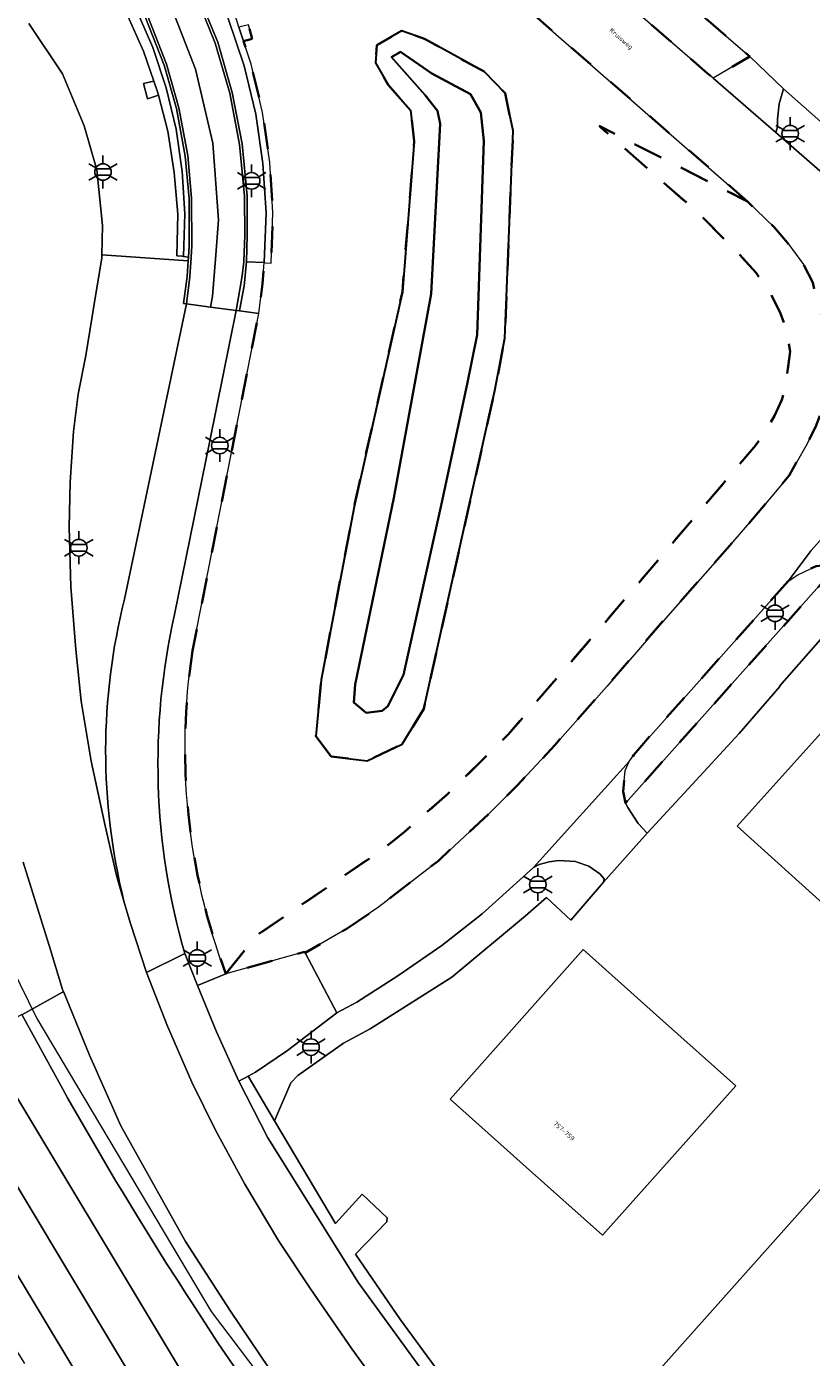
# Model space of a CAD drawing. Extents: x 105780 to 185197, y 477999 to 525027.
# Tile 164 of 256: x 108803 to 108863, y 478915 to 479018. Entities that reach past the tile are written whole.
import ezdxf
from ezdxf.enums import TextEntityAlignment as Align

# ---------------------------------------------------------------- set-up
doc = ezdxf.new("R2010")
doc.units = 0
doc.linetypes.add('XX-HIDDEN', pattern=[4, 2, -2])
for name, color, linetype, lineweight in [('B-GV-GR-MATERIAALGRENS-G', 252, 'XX-HIDDEN', 35), ('B-RO-IE-MEUBILAIR_WEGMEUBILAIR-S', 252, 'Continuous', 25), ('B-RO-IE-TERREINAFSCHEIDING_KUNSTMATIG_HEKWERK-G', 252, 'IE-TERREINAFSCHEIDING-KUNSTMATIG', 18), ('B-RO-IE-TERREINAFSCHEIDING_KUNSTMATIG_SCHUTTING-G', 252, 'IE-TERREINAFSCHEIDING-KUNSTMATIG-DICHT', 18), ('B-WE-GW-WATERGANG_SLOOT_INSTEEK-G', 252, 'Continuous', 30), ('B-XX-KG-KADASTRAAL_BEBOUWING-G', 252, 'Continuous', 20), ('B1-WE-OG-BEBOUWING-T18', 7, 'Continuous', 18), ('B1-WE-OG-TERREIN_ERF-GV', 252, 'Continuous', 18), ('B1-WE-OG-TOPOGRAFIE-T18', 10, 'Continuous', 18), ('B1-WE-OG-WEG-GV', 7, 'Continuous', 18), ('B1-WE-VH-VERHARDING_ASFALT-GV', 252, 'Continuous', 18), ('B1-WE-VH-VERHARDING_BEDRIJFSVLOERPLAAT-GV', 252, 'Continuous', 18), ('B1-WE-VH-VERHARDING_BETON-GV', 252, 'Continuous', 18), ('B1-WE-VH-VERHARDING_BETONSTRAATSTEEN-GV', 252, 'Continuous', 18), ('B1-WE-VH-VERHARDING_GRASBETONSTEEN-GV', 70, 'Continuous', 18), ('B1-WE-VH-VERHARDING_TEGEL-GV', 252, 'Continuous', 18)]:
    doc.layers.add(name, color=color, linetype=linetype, lineweight=lineweight)
doc.styles.add('NLCS-ISO', font='NLCS-ISO.ttf')
doc.styles.add('NLCS-ISO-M200-T18', font='NLCS-ISO.ttf', dxfattribs={"height": 0.36})
doc.linetypes.add('IE-TERREINAFSCHEIDING-KUNSTMATIG', pattern='A,4,[82,NLCS.SHX,S=0.75,R=90,X=0,Y=0],4,-2', length=10)
doc.linetypes.add('IE-TERREINAFSCHEIDING-KUNSTMATIG-DICHT', pattern='A,8,-1,[82,NLCS.SHX,S=0.75,R=90,X=0,Y=0],-1', length=10)

# ---------------------------------------------------------------- blocks, each defined once
blk = doc.blocks.new('B-SIE-WEG_LICHTMAST-SO')
at = {"ltscale": 0.1}
for p, q in [((0, 1.27), (0, 2.53)), ((-1.1, 0.63), (-2.19, 1.27)), ((1.1, 0.63), (2.19, 1.27)), ((-1.1, -0.63), (-2.19, -1.27)), ((0, -1.27), (0, -2.53)), ((1.1, -0.63), (2.19, -1.27))]:
    blk.add_line(p, q, dxfattribs=at)
at = {"flags": 128}
for points in [[(-1.16, 0.5), (1.16, 0.5)], [(-1.16, -0.5), (1.16, -0.5)]]:
    blk.add_lwpolyline(points, dxfattribs=at)
at = {"ltscale": 0.1}
blk.add_circle((0, 0), 1.27, dxfattribs=at)
at = {"style": 'NLCS-ISO'}
blk.add_attdef('TYPE', text='', height=1.8, dxfattribs=at).set_placement((0, 2.53), align=Align.BOTTOM_CENTER)

msp = doc.modelspace()

# ---------------------------------------------------------------- linework, layer by layer
at = {"layer": 'B-GV-GR-MATERIAALGRENS-G', "flags": 128}
for points in [[(108858.416, 479004.07), (108808.515, 479047.635), (108806.375, 479049.5), (108802.433, 479052.936), (108801.273, 479053.758), (108800.38, 479054.272), (108799.004, 479054.799), (108798.121, 479055.012), (108794.158, 479056.172), (108791.227, 479053.829), (108790.623, 479054.093), (108789.768, 479053.803), (108779.925, 479050.464), (108779.929, 479050.227), (108777.835, 479049.972), (108774.915, 479048.725), (108774.233, 479047.971), (108774.126, 479047.852), (108776.989, 479047.368), (108779.449, 479047.306), (108783.473, 479046.924), (108787.437, 479046.191), (108787.65, 479046.931), (108788.777, 479046.602), (108788.564, 479045.875), (108791.269, 479045.117), (108794.975, 479043.693), (108798.646, 479041.911), (108802.141, 479039.807), (108805.224, 479037.53), (108805.704, 479038.084), (108806.625, 479037.272), (108806.128, 479036.752), (108808.452, 479034.675), (108811.224, 479031.683), (108813.61, 479028.626), (108815.708, 479025.354), (108817.517, 479021.922), (108819.022, 479018.309), (108819.299, 479017.46), (108820.035, 479017.658), (108820.324, 479016.571), (108819.648, 479016.392), (108820.223, 479014.631), (108821.119, 479010.908), (108821.673, 479007.079), (108821.908, 479003.216), (108821.777, 478999.342), (108821.372, 478999.369), (108821.243, 478999.377), (108821.119, 478997.737), (108820.818, 478995.466), (108815.724, 478969.545)], [(108847.994, 479020.282), (108848.451, 479019.879), (108855.313, 479013.939), (108855.774, 479013.54), (108858.587, 479015.218), (108848.875, 479023.594)], [(108818.288, 478944.706), (108820.629, 478947.634), (108830.44, 478954.34), (108832.022, 478955.615), (108835.367, 478958.535), (108840.03, 478963.144), (108847.3, 478971.539), (108854.369, 478979.847), (108859.04, 478985.338), (108859.702, 478986.296), (108860.489, 478987.606), (108861.052, 478988.833), (108861.319, 478989.898), (108861.698, 478992.553), (108861.419, 478994.129), (108860.952, 478995.473), (108860.158, 478997.092), (108859.067, 478998.58), (108857.792, 479000), (108855.063, 479002.735), (108853.957, 479003.77), (108846.989, 479009.879), (108858.416, 479004.07)]]:
    msp.add_lwpolyline(points, dxfattribs=at)
for points in [[(108826.385, 478961.425), (108825.207, 478962.966), (108825.627, 478967.296), (108828.153, 478980.599), (108831.861, 478997.125), (108832.78, 479008.711), (108832.495, 479011.099), (108830.771, 479013.031), (108829.787, 479014.734), (108829.911, 479016.093), (108831.791, 479017.188), (108833.555, 479016.574), (108838.189, 479014.033), (108839.76, 479012.388), (108840.376, 479009.51), (108839.746, 478993.575), (108838.981, 478989.557), (108836.95, 478980.498), (108833.505, 478965.07), (108831.843, 478962.354), (108829.148, 478961.079)], [(108827.619, 478948.191), (108830.04, 478949.841), (108834.632, 478953.407), (108838.703, 478957.196), (108840.734, 478959.242), (108843.577, 478962.281), (108847.578, 478966.808), (108852.274, 478972.234), (108856.494, 478976.994), (108859.518, 478980.507), (108861.608, 478983.023), (108862.892, 478985.27), (108863.644, 478986.73), (108864.157, 478988.09), (108864.624, 478989.933), (108864.712, 478991.37), (108864.654, 478993.12), (108863.425, 478997.835), (108862.714, 478999.23), (108862.141, 479000), (108861.497, 479000.866), (108860.459, 479002.1), (108858.416, 479004.07), (108846.989, 479009.879), (108853.957, 479003.77), (108855.063, 479002.735), (108857.792, 479000), (108859.067, 478998.58), (108860.158, 478997.092), (108860.952, 478995.473), (108861.419, 478994.129), (108861.698, 478992.553), (108861.319, 478989.898), (108861.052, 478988.833), (108860.489, 478987.606), (108859.702, 478986.296), (108859.04, 478985.338), (108854.369, 478979.847), (108847.3, 478971.539), (108840.03, 478963.144), (108835.367, 478958.535), (108832.022, 478955.615), (108830.44, 478954.34), (108820.629, 478947.634), (108818.288, 478944.706), (108824.342, 478946.405), (108824.389, 478946.316)], [(108865.212, 478975.969), (108864.375, 478976.109), (108863.682, 478976.056), (108862.27, 478975.39), (108861.534, 478974.891), (108850.121, 478962.091), (108849.671, 478961.548), (108849.319, 478961.03), (108849.002, 478960.333), (108848.844, 478958.727), (108849.021, 478957.836)]]:
    msp.add_lwpolyline(points, close=True, dxfattribs=at)
msp.add_lwpolyline([(108815.724, 478969.545, 0.1287528), (108818.288, 478944.706)], format="xyb", dxfattribs=at)
at = {"layer": 'B-RO-IE-TERREINAFSCHEIDING_KUNSTMATIG_HEKWERK-G', "flags": 128}
msp.add_lwpolyline([(108780.886, 478998.797), (108784.92, 478984.65), (108794.8, 478959.46), (108803.74, 478941.29), (108817.15, 478918.75), (108832.88, 478898), (108848.823, 478879.73), (108849.94, 478878.45)], dxfattribs=at)
at = {"layer": 'B-RO-IE-TERREINAFSCHEIDING_KUNSTMATIG_SCHUTTING-G', "flags": 128}
for points in [[(108787.437, 479046.191), (108783.473, 479046.924), (108779.449, 479047.306), (108776.989, 479047.368), (108774.126, 479047.852), (108773.657, 479047.932), (108773.857, 479045.986), (108774.739, 479046.08), (108776.522, 479046.128), (108779.396, 479046.12), (108783.313, 479045.803), (108787.168, 479045.133), (108790.94, 479044.121), (108794.589, 479042.771), (108798.215, 479041.055), (108801.651, 479039.034), (108804.898, 479036.692), (108807.907, 479034.063), (108810.666, 479031.159), (108813.045, 479028.175), (108815.151, 479025.001), (108816.96, 479021.64), (108818.474, 479018.125), (108819.694, 479014.496), (108820.587, 479010.786), (108821.132, 479006.995), (108821.377, 479003.188), (108821.243, 478999.377), (108821.372, 478999.369), (108821.777, 478999.342), (108821.908, 479003.216), (108821.673, 479007.079), (108821.119, 479010.908), (108820.223, 479014.631), (108819.648, 479016.392), (108819.299, 479017.46), (108819.022, 479018.309), (108817.517, 479021.922), (108815.708, 479025.354), (108813.61, 479028.626), (108811.224, 479031.683), (108808.452, 479034.675), (108806.128, 479036.752), (108805.415, 479037.389), (108805.224, 479037.53), (108802.141, 479039.807), (108798.646, 479041.911), (108794.975, 479043.693), (108791.269, 479045.117), (108788.564, 479045.875)], [(108815.039, 478999.845), (108815.142, 479003.113), (108814.936, 479006.38), (108814.463, 479009.623), (108813.693, 479012.799), (108812.66, 479015.9), (108811.368, 479018.907), (108809.804, 479021.797), (108807.995, 479024.526), (108805.959, 479027.086), (108803.606, 479029.554), (108801.023, 479031.798), (108798.258, 479033.814), (108795.316, 479035.56), (108792.218, 479037.034), (108789.065, 479038.208), (108785.818, 479039.063), (108782.504, 479039.647), (108779.207, 479039.93), (108777.325, 479039.962), (108775.426, 479039.828), (108774.501, 479039.745), (108774.7, 479037.809), (108777.474, 479038.667), (108778.626, 479038.929), (108779.304, 479039.082), (108779.828, 479039.033), (108782.414, 479038.797), (108785.65, 479038.231), (108785.76, 479038.202), (108786.958, 479037.886), (108788.82, 479037.396), (108791.897, 479036.236), (108794.922, 479034.815), (108797.793, 479033.103), (108800.268, 479031.295), (108800.506, 479031.121), (108801.173, 479030.539), (108803.02, 479028.927), (108805.319, 479026.506), (108807.319, 479024.013), (108809.092, 479021.348), (108810.653, 479018.553), (108811.956, 479015.619), (108812.755, 479013.321), (108813.013, 479012.58), (108813.098, 479012.253), (108813.821, 479009.476), (108814.325, 479006.293), (108814.584, 479003.09), (108814.53, 478999.898), (108814.932, 478999.858)]]:
    msp.add_lwpolyline(points, close=True, dxfattribs=at)
at = {"layer": 'B-WE-GW-WATERGANG_SLOOT_INSTEEK-G', "flags": 128}
for points in [[(108826.385, 478961.425), (108829.148, 478961.079), (108831.843, 478962.354), (108833.505, 478965.07), (108836.95, 478980.498), (108838.981, 478989.557), (108839.746, 478993.575), (108840.376, 479009.51), (108839.76, 479012.388), (108838.189, 479014.033), (108833.555, 479016.574), (108831.791, 479017.188), (108829.911, 479016.093), (108829.787, 479014.734), (108830.771, 479013.031), (108832.495, 479011.099), (108832.78, 479008.711), (108831.861, 478997.125), (108828.153, 478980.599), (108825.627, 478967.296), (108825.207, 478962.966)], [(108829.081, 478964.762), (108828.141, 478965.561), (108828.227, 478966.959), (108831.214, 478981.297), (108834.089, 478996.973), (108834.773, 479010.046), (108834.554, 479011.042), (108833.612, 479012.231), (108831.027, 479015.153), (108831.708, 479015.585), (108834.139, 479013.907), (108837.095, 479012.332), (108837.903, 479010.915), (108838.121, 479008.721), (108837.61, 478993.822), (108836.838, 478990.025), (108834.864, 478980.844), (108831.942, 478967.7), (108830.739, 478965.289), (108830.32, 478964.933)], [(108829.081, 478964.762), (108830.32, 478964.933), (108830.739, 478965.289), (108831.942, 478967.7), (108834.864, 478980.844), (108836.838, 478990.025), (108837.61, 478993.822), (108838.121, 479008.721), (108837.903, 479010.915), (108837.095, 479012.332), (108834.139, 479013.907), (108831.708, 479015.585), (108831.027, 479015.153), (108833.612, 479012.231), (108834.554, 479011.042), (108834.773, 479010.046), (108834.089, 478996.973), (108831.214, 478981.297), (108828.227, 478966.959), (108828.141, 478965.561)]]:
    msp.add_lwpolyline(points, close=True, dxfattribs=at)
at = {"layer": 'B-XX-KG-KADASTRAAL_BEBOUWING-G', "flags": 128}
msp.add_lwpolyline([(108910.066, 478911.866), (108923.896, 478927.367), (108920.044, 478930.803), (108932.506, 478944.771), (108947.177, 478961.214), (108981.781, 479000), (109003.45, 479024.288), (108985.751, 479040.079), (108973.516, 479050.995), (108928.019, 479000), (108917.238, 478987.917), (108873.042, 478938.38), (108872.033, 478939.28), (108870.249, 478937.281), (108871.301, 478936.342), (108867.3, 478931.858), (108847.301, 478909.441)], dxfattribs=at)
for points in [[(108879.581, 478957.186), (108873.785, 478962.392), (108867.988, 478967.599), (108857.617, 478956.052), (108863.413, 478950.846), (108869.21, 478945.639)], [(108857.5, 478936.109), (108851.635, 478941.34), (108845.771, 478946.571), (108835.529, 478935.089), (108841.393, 478929.858), (108847.257, 478924.627)]]:
    msp.add_lwpolyline(points, close=True, dxfattribs=at)
at = {"layer": 'B1-WE-OG-TERREIN_ERF-GV', "flags": 128}
for points in [[(108847.301, 478909.441), (108867.3, 478931.858), (108871.301, 478936.342), (108870.249, 478937.281), (108872.033, 478939.28), (108873.042, 478938.38), (108917.238, 478987.917), (108928.019, 479000), (108973.516, 479050.995), (108985.751, 479040.079), (109003.45, 479024.288), (108981.781, 479000), (108947.177, 478961.214), (108932.506, 478944.771), (108920.044, 478930.803), (108923.896, 478927.367), (108910.066, 478911.866)], [(108848.875, 479023.594), (108858.587, 479015.218), (108861.183, 479012.728), (108872.393, 479002.821)], [(108864.764, 478971.246), (108860.88, 478966.813), (108860.904, 478966.791), (108857.77, 478963.176), (108853.85, 478958.924), (108850.702, 478955.527), (108847.34, 478951.747), (108844.811, 478948.824), (108842.94, 478950.573), (108841.327, 478949.161), (108835.67, 478944.458), (108829.386, 478940.489), (108827.339, 478939.394), (108823.813, 478936.906), (108823.273, 478936.329), (108822.042, 478933.419), (108826.714, 478925.513), (108828.764, 478927.769), (108830.695, 478925.958), (108830.665, 478925.644), (108828.257, 478923.163), (108830.155, 478920.39), (108831.731, 478918.13), (108837.678, 478910.024)]]:
    msp.add_lwpolyline(points, dxfattribs=at)
for points in [[(108873.785, 478962.392), (108879.581, 478957.186), (108869.21, 478945.639), (108863.413, 478950.846), (108857.617, 478956.052), (108867.988, 478967.599)], [(108851.635, 478941.34), (108857.5, 478936.109), (108847.257, 478924.627), (108841.393, 478929.858), (108835.529, 478935.089), (108845.771, 478946.571)]]:
    msp.add_lwpolyline(points, close=True, dxfattribs=at)
at = {"layer": 'B1-WE-OG-WEG-GV', "flags": 128}
for points in [[(108803.132, 479017.764), (108805.73, 479013.888), (108807.389, 479009.891), (108808.369, 479006.499), (108808.798, 479002.232), (108808.749, 478999.975), (108815.389, 478999.517), (108815.409, 478999.801), (108815.039, 478999.845), (108814.932, 478999.858), (108814.53, 478999.898), (108814.584, 479003.09), (108814.325, 479006.293), (108813.821, 479009.476), (108813.098, 479012.253), (108812.269, 479011.967), (108811.967, 479013.137), (108812.755, 479013.321), (108811.956, 479015.619), (108810.653, 479018.553)], [(108815.257, 478996.201), (108815.039, 478996.229), (108815.309, 478998.315), (108815.389, 478999.517), (108808.749, 478999.975), (108808.743, 478999.707), (108808.324, 478997.116), (108807.52, 478992.243), (108806.925, 478989.264), (108806.568, 478986.383), (108806.304, 478982.509), (108806.239, 478979.034), (108806.361, 478974.448), (108806.748, 478969.645), (108807.168, 478965.658), (108807.925, 478961.063), (108808.996, 478956.086), (108809.878, 478952.28), (108810.454, 478950.307)], [(108810.498, 478973.513), (108815.257, 478996.201)], [(108802.643, 478941.599), (108805.72, 478943.311), (108805.794, 478943.352), (108805.731, 478943.505), (108804.797, 478946.548), (108802.71, 478953.284)], [(108822.366, 478913.274), (108818.649, 478918.797), (108815.194, 478924.132), (108810.202, 478933.04), (108807.802, 478938.471), (108805.794, 478943.352), (108805.72, 478943.311), (108802.643, 478941.599), (108802.605, 478941.578), (108804.756, 478937.658), (108805.745, 478935.854), (108806.139, 478935.136), (108807.985, 478931.96), (108809.01, 478930.196), (108809.83, 478928.784), (108810.301, 478928.019), (108811.428, 478926.185), (108813.678, 478922.525), (108814.566, 478921.156), (108815.274, 478920.066), (108815.679, 478919.442), (108816.698, 478917.872), (108817.679, 478916.362), (108821.83, 478910.3)]]:
    msp.add_lwpolyline(points, dxfattribs=at)
at = {"layer": 'B1-WE-OG-WEG-GV'}
msp.add_lwpolyline([(108810.454, 478950.307, -0.1235026), (108810.498, 478973.513)], format="xyb", dxfattribs=at)
at = {"layer": 'B1-WE-VH-VERHARDING_ASFALT-GV', "flags": 128}
for points in [[(108808.515, 479047.635), (108858.416, 479004.07), (108860.459, 479002.1), (108861.497, 479000.866), (108862.141, 479000), (108862.714, 478999.23), (108863.425, 478997.835)], [(108812.261, 479018.363), (108813.72, 479014.622), (108814.673, 479011.278), (108815.361, 479007.604), (108815.657, 479004.321), (108815.666, 479000.654), (108815.608, 478999.789), (108815.608, 478999.784), (108815.527, 478998.287), (108815.257, 478996.201), (108817.114, 478995.955), (108817.264, 478996.807), (108817.485, 478999.63), (108817.723, 479002.672), (108817.278, 479008.551), (108815.962, 479014.238), (108813.824, 479019.718)], [(108813.824, 479019.718), (108815.962, 479014.238), (108817.278, 479008.551), (108817.723, 479002.672), (108817.485, 478999.63), (108817.264, 478996.807), (108817.114, 478995.955), (108819.094, 478995.694), (108819.364, 478997.304), (108819.539, 478998.346), (108819.667, 478999.442), (108819.667, 478999.451), (108819.738, 479001.492), (108819.721, 479004.482), (108819.349, 479008.459), (108818.589, 479012.393), (108817.478, 479016.234), (108815.866, 479020.196)], [(108866.161, 479004.539), (108860.598, 479009.368), (108855.774, 479013.54), (108855.313, 479013.939), (108848.451, 479019.879)], [(108831.072, 478911.616), (108827.971, 478915.891), (108824.797, 478920.496), (108822.365, 478924.175), (108819.758, 478928.542), (108817.49, 478932.709), (108815.662, 478936.378), (108813.797, 478940.694), (108812.18, 478944.807), (108810.935, 478948.661), (108810.454, 478950.307), (108809.878, 478952.28), (108808.996, 478956.086), (108807.925, 478961.063), (108807.168, 478965.658), (108806.748, 478969.645), (108806.361, 478974.448), (108806.239, 478979.034), (108806.304, 478982.509), (108806.568, 478986.383), (108806.925, 478989.264), (108807.52, 478992.243), (108808.324, 478997.116), (108808.743, 478999.707), (108808.749, 478999.975), (108808.798, 479002.232), (108808.369, 479006.499), (108807.389, 479009.891), (108805.73, 479013.888), (108803.132, 479017.764)], [(108814.335, 478972.323), (108817.053, 478985.672), (108819.094, 478995.694), (108817.114, 478995.955), (108815.257, 478996.201), (108810.498, 478973.513)], [(108863.644, 478986.73), (108862.892, 478985.27), (108861.608, 478983.023), (108859.518, 478980.507), (108856.494, 478976.994), (108852.274, 478972.234), (108847.578, 478966.808), (108843.577, 478962.281), (108840.734, 478959.242), (108838.703, 478957.196), (108834.632, 478953.407), (108830.04, 478949.841), (108827.619, 478948.191), (108824.389, 478946.316), (108826.823, 478941.717), (108828.351, 478942.538), (108831.515, 478944.546), (108834.91, 478946.893), (108838, 478949.322), (108841.948, 478952.875), (108849.319, 478961.03), (108849.671, 478961.548), (108850.121, 478962.091), (108861.534, 478974.891), (108863.296, 478977.236), (108864.518, 478978.606)], [(108802.71, 478953.284), (108804.797, 478946.548), (108805.731, 478943.505), (108805.794, 478943.352), (108807.802, 478938.471), (108810.202, 478933.04), (108815.194, 478924.132), (108818.649, 478918.797), (108822.366, 478913.274)], [(108810.454, 478950.307), (108810.935, 478948.661), (108812.18, 478944.807), (108815.136, 478946.28)], [(108821.83, 478910.3), (108817.679, 478916.362), (108816.698, 478917.872), (108815.679, 478919.442), (108815.274, 478920.066), (108814.566, 478921.156), (108813.678, 478922.525), (108811.428, 478926.185), (108810.301, 478928.019), (108809.83, 478928.784), (108809.01, 478930.196), (108807.985, 478931.96), (108806.139, 478935.136), (108805.745, 478935.854), (108804.756, 478937.658), (108802.605, 478941.578), (108799.507, 478939.854), (108800.114, 478938.701), (108815.032, 478913.893)], [(108809.205, 478909.999), (108794.012, 478935.265), (108793.388, 478936.45), (108790.911, 478935.072), (108792.357, 478932.457), (108794.445, 478928.681), (108795.531, 478926.718), (108797.396, 478923.579), (108797.968, 478922.616), (108799.325, 478920.334), (108799.561, 478919.935), (108800.408, 478918.511), (108802.795, 478914.764)]]:
    msp.add_lwpolyline(points, dxfattribs=at)
for points in [[(108861.183, 479012.728), (108858.587, 479015.218), (108855.774, 479013.54), (108860.598, 479009.368), (108860.716, 479009.808), (108860.711, 479010.397), (108860.846, 479011.57)], [(108856.816, 478864.275), (108852.134, 478868.895), (108840.915, 478880.774), (108829.677, 478893.735), (108822.519, 478903.772), (108815.032, 478913.893), (108800.114, 478938.701), (108799.507, 478939.854), (108796.447, 478938.152), (108797.063, 478936.983), (108812.118, 478911.946), (108819.688, 478901.715), (108826.924, 478891.567), (108838.32, 478878.425), (108849.632, 478866.447), (108854.303, 478861.839)], [(108854.303, 478861.839), (108849.632, 478866.447), (108838.32, 478878.425), (108826.924, 478891.567), (108819.688, 478901.715), (108812.118, 478911.946), (108797.063, 478936.983), (108796.447, 478938.152), (108793.388, 478936.45), (108794.012, 478935.265), (108809.205, 478909.999), (108816.856, 478899.658), (108824.171, 478889.4), (108835.724, 478876.076), (108847.13, 478863.999), (108851.79, 478859.402)]]:
    msp.add_lwpolyline(points, close=True, dxfattribs=at)
at = {"layer": 'B1-WE-VH-VERHARDING_ASFALT-GV'}
for points in [[(108810.498, 478973.513, 0.1235026), (108810.454, 478950.307)], [(108815.136, 478946.28, -0.1264444), (108814.335, 478972.323)]]:
    msp.add_lwpolyline(points, format="xyb", dxfattribs=at)
at = {"layer": 'B1-WE-VH-VERHARDING_BEDRIJFSVLOERPLAAT-GV', "flags": 128}
for points in [[(108815.866, 479020.196), (108817.478, 479016.234), (108818.589, 479012.393), (108819.349, 479008.459), (108819.721, 479004.482), (108819.738, 479001.492), (108819.667, 478999.451), (108819.667, 478999.442), (108819.539, 478998.346), (108819.364, 478997.304), (108819.094, 478995.694), (108819.344, 478995.661), (108819.373, 478995.809), (108819.698, 478997.6), (108819.717, 478997.808), (108819.846, 478999.209), (108819.867, 478999.435), (108819.938, 479001.494), (108819.92, 479004.501), (108819.545, 479008.497), (108818.781, 479012.449), (108817.663, 479016.31), (108816.042, 479020.29)], [(108812.084, 479018.27), (108813.534, 479014.55), (108814.48, 479011.223), (108815.164, 479007.567), (108815.458, 479004.303), (108815.466, 479000.654), (108815.409, 478999.801), (108815.389, 478999.517), (108815.309, 478998.315), (108815.039, 478996.229), (108815.257, 478996.201), (108815.527, 478998.287), (108815.608, 478999.784), (108815.608, 478999.789), (108815.666, 479000.654), (108815.657, 479004.321), (108815.361, 479007.604), (108814.673, 479011.278), (108813.72, 479014.622), (108812.261, 479018.363)]]:
    msp.add_lwpolyline(points, dxfattribs=at)
at = {"layer": 'B1-WE-VH-VERHARDING_BETON-GV', "flags": 128}
for points in [[(108816.042, 479020.29), (108817.663, 479016.31), (108818.781, 479012.449), (108819.545, 479008.497), (108819.92, 479004.501), (108819.938, 479001.494), (108819.867, 478999.435), (108821.243, 478999.377), (108821.377, 479003.188), (108821.132, 479006.995), (108820.587, 479010.786), (108819.694, 479014.496), (108818.474, 479018.125)], [(108811.368, 479018.907), (108812.66, 479015.9), (108813.693, 479012.799), (108814.463, 479009.623), (108814.936, 479006.38), (108815.142, 479003.113), (108815.039, 478999.845), (108815.409, 478999.801), (108815.466, 479000.654), (108815.458, 479004.303), (108815.164, 479007.567), (108814.48, 479011.223), (108813.534, 479014.55), (108812.084, 479018.27)]]:
    msp.add_lwpolyline(points, dxfattribs=at)
at = {"layer": 'B1-WE-VH-VERHARDING_BETONSTRAATSTEEN-GV', "flags": 128}
msp.add_lwpolyline([(108864.518, 478978.606), (108863.296, 478977.236), (108861.534, 478974.891), (108862.27, 478975.39), (108863.682, 478976.056)], dxfattribs=at)
msp.add_lwpolyline([(108849.213, 478957.495), (108849.021, 478957.836), (108848.844, 478958.727), (108849.002, 478960.333), (108849.319, 478961.03), (108841.948, 478952.875), (108842.388, 478953.106), (108843.151, 478953.328), (108843.872, 478953.413), (108845.188, 478953.351), (108845.307, 478953.307), (108846.212, 478952.977), (108847.047, 478952.401), (108847.392, 478952.02), (108847.34, 478951.747), (108850.702, 478955.527), (108849.998, 478956.274)], close=True, dxfattribs=at)
at = {"layer": 'B1-WE-VH-VERHARDING_GRASBETONSTEEN-GV', "flags": 128}
for points in [[(108819.648, 479016.392), (108820.324, 479016.571), (108820.035, 479017.658), (108819.299, 479017.46)], [(108813.098, 479012.253), (108813.013, 479012.58), (108812.755, 479013.321), (108811.967, 479013.137), (108812.269, 479011.967)]]:
    msp.add_lwpolyline(points, close=True, dxfattribs=at)
at = {"layer": 'B1-WE-VH-VERHARDING_TEGEL-GV', "flags": 128}
for points in [[(108861.183, 479012.728), (108860.846, 479011.57), (108860.711, 479010.397), (108860.716, 479009.808), (108860.598, 479009.368), (108866.161, 479004.539), (108867.081, 479003.649), (108868.2, 479002.282), (108868.967, 479001.885), (108869.789, 479001.671), (108870.661, 479001.79), (108871.453, 479002.043), (108872.393, 479002.821)], [(108821.243, 478999.377), (108819.867, 478999.435), (108819.846, 478999.209), (108819.717, 478997.808), (108819.698, 478997.6), (108819.373, 478995.809), (108819.344, 478995.661), (108820.818, 478995.466), (108821.119, 478997.737)], [(108860.904, 478966.791), (108860.88, 478966.813), (108864.764, 478971.246), (108867.395, 478974.277), (108867.458, 478974.532), (108867.025, 478974.975), (108865.775, 478975.794), (108865.365, 478975.921), (108865.212, 478975.969), (108849.021, 478957.836), (108849.213, 478957.495), (108849.998, 478956.274), (108850.702, 478955.527), (108853.85, 478958.924), (108857.77, 478963.176)], [(108844.811, 478948.824), (108847.34, 478951.747), (108847.392, 478952.02), (108847.047, 478952.401), (108846.212, 478952.977), (108845.307, 478953.307), (108845.188, 478953.351), (108843.872, 478953.413), (108843.151, 478953.328), (108842.388, 478953.106), (108841.948, 478952.875), (108838, 478949.322), (108834.91, 478946.893), (108831.515, 478944.546), (108828.351, 478942.538), (108826.823, 478941.717), (108823.039, 478938.828), (108820.573, 478937.16), (108820.014, 478936.85), (108822.042, 478933.419), (108823.273, 478936.329), (108823.813, 478936.906), (108827.339, 478939.394), (108829.386, 478940.489), (108835.67, 478944.458), (108841.327, 478949.161), (108842.94, 478950.573)], [(108826.823, 478941.717), (108824.389, 478946.316), (108824.342, 478946.405), (108818.288, 478944.706), (108816.117, 478943.803), (108817.571, 478940.261), (108819.293, 478936.45), (108820.014, 478936.85), (108820.573, 478937.16), (108823.039, 478938.828)], [(108830.155, 478920.39), (108828.257, 478923.163), (108830.665, 478925.644), (108830.695, 478925.958), (108828.764, 478927.769), (108826.714, 478925.513), (108822.042, 478933.419), (108820.014, 478936.85), (108819.293, 478936.45), (108819.849, 478935.36), (108821.512, 478932.103), (108828.481, 478920.966), (108837.848, 478908.112), (108840.892, 478904.379), (108860.604, 478886.706), (108862.52, 478888.854), (108861.591, 478889.681), (108856.642, 478894.088), (108842.605, 478906.701), (108841.69, 478907.44), (108837.678, 478910.024), (108831.731, 478918.13)]]:
    msp.add_lwpolyline(points, close=True, dxfattribs=at)
for points in [[(108820.818, 478995.466), (108819.344, 478995.661), (108819.094, 478995.694), (108817.053, 478985.672), (108814.335, 478972.323)], [(108815.724, 478969.545), (108820.818, 478995.466)], [(108837.848, 478908.112), (108828.481, 478920.966), (108821.512, 478932.103), (108819.849, 478935.36), (108819.293, 478936.45), (108817.571, 478940.261), (108816.117, 478943.803), (108815.136, 478946.28), (108812.18, 478944.807), (108813.797, 478940.694), (108815.662, 478936.378), (108817.49, 478932.709), (108819.758, 478928.542), (108822.365, 478924.175), (108824.797, 478920.496), (108827.971, 478915.891), (108831.072, 478911.616)], [(108815.136, 478946.28), (108816.117, 478943.803), (108818.288, 478944.706)]]:
    msp.add_lwpolyline(points, dxfattribs=at)
at = {"layer": 'B1-WE-VH-VERHARDING_TEGEL-GV'}
for points in [[(108814.335, 478972.323, 0.1264444), (108815.136, 478946.28)], [(108818.288, 478944.706, -0.1287528), (108815.724, 478969.545)]]:
    msp.add_lwpolyline(points, format="xyb", dxfattribs=at)

# ---------------------------------------------------------------- block references
at = {"layer": 'B-RO-IE-MEUBILAIR_WEGMEUBILAIR-S', "xscale": 0.5, "yscale": 0.5, "zscale": 0.5}
for p in [(108861.692, 479009.288), (108808.839, 479006.338), (108820.268, 479005.658), (108817.821, 478985.315), (108806.982, 478977.459), (108860.526, 478972.418), (108842.281, 478951.577), (108816.089, 478945.927), (108824.838, 478939.078)]:
    msp.add_blockref('B-SIE-WEG_LICHTMAST-SO', p, dxfattribs=at)

# ---------------------------------------------------------------- texts
at = {"layer": 'B1-WE-OG-BEBOUWING-T18', "style": 'NLCS-ISO-M200-T18'}
msp.add_text('757-759', height=0.36, rotation=318.3, dxfattribs=at).set_placement((108844.297, 478932.628), align=Align.MIDDLE)
at = {"layer": 'B1-WE-OG-TOPOGRAFIE-T18', "style": 'NLCS-ISO-M200-T18'}
msp.add_text('Kruisweg', height=0.36, rotation=318.7, dxfattribs=at).set_placement((108848.658, 479016.55), align=Align.MIDDLE)

doc.saveas('drawing.dxf')
